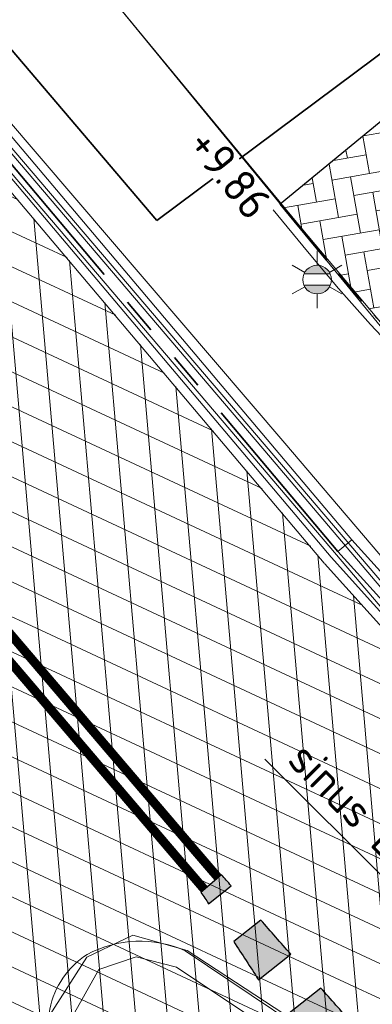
# Model space of a CAD drawing. Header units: metres. Extents: x 163543 to 168130, y 402678 to 405437.
# Tile 83 of 256: x 164473.4 to 164477.3, y 403444.31 to 403455.18. Entities that reach past the tile are written whole.
import ezdxf
from ezdxf.enums import TextEntityAlignment as Align

# ---------------------------------------------------------------- set-up
doc = ezdxf.new("R2010")
doc.units = ezdxf.units.M
for name, pattern in [('X-CA190022.004-UO-DWM_Snelfietsroute$0$VH-OPSLUITBAND_100X200', [16, 8, -2, 4, -2]), ('X-CA190022.004-UO-DWM_Snelfietsroute$0$VH-TROTTOIRBAND_180-200', [20, 10, -2, 2, -2, 2, -2]), ('X-CA190022.004-UO-DWM_Snelfietsroute$0$VW-5050_STREEP', [1, 0.5, -0.5])]:
    doc.linetypes.add(name, pattern=pattern)
doc.layers.get('0').update_dxf_attribs({"lineweight": 25})
doc.layers.add('X-CA190022.004-UO-ARC_Arcering$0$N-WE-VH-VERHARDING-FIETSSTRAAT_ROOD ELEMENTENVERHARDING_BSS-A', color=14, linetype='Continuous', lineweight=0, transparency=0.5)
doc.layers.add('X-CA190022.004-UO-ARC_Arcering$0$N-WE-VH-VERHARDING_ASFALT_ZWART-OPBOUW 2', color=7, linetype='Continuous', lineweight=0, transparency=0.5)
for name, color, linetype, lineweight in [('X-CA190022.004-UO-BGT_Ondergrond$0$GE_314_WGDRijbaanLokaleweg_Vlak_GEM', 253, 'Continuous', 9), ('X-CA190022.004-UO-BGT_Ondergrond$0$GE_316_WGDFietspad_Vlak_GEM', 253, 'Continuous', 9), ('X-CA190022.004-UO-BGT_Ondergrond$0$GE_353_OWGVerkeerseiland_openverharding_GEM', 253, 'Continuous', 9), ('X-CA190022.004-UO-BGT_Ondergrond$0$GE_367_OWGBerm_groenvoorziening_grasenk_GEM', 253, 'Continuous', 9), ('X-CA190022.004-UO-BGT_Ondergrond$0$GE_861_PALLichtmast_Punt_GEM', 253, 'Continuous', 9), ('X-CA190022.004-UO-DTM inmeting_v0.1$0$B-WE-VH-KANTOPSLUITING_ACHTERKANTBAND-G', 246, 'Continuous', 0), ('X-CA190022.004-UO-DTM inmeting_v0.1$0$B-WE-VH-KANTOPSLUITING_VOORKANTBAND-G', 246, 'Continuous', 0), ('X-CA190022.004-UO-DTM inmeting_v0.1$0$B-WE-VH-VERHARDING_ASFALT-G', 246, 'Continuous', 0), ('X-CA190022.004-UO-DWM_Snelfietsroute$0$N-WE-VH-KANTOPSLUITING_ACHTERKANTBAND-G', 7, 'Continuous', 9), ('X-CA190022.004-UO-DWM_Snelfietsroute$0$N-WE-VH-KANTOPSLUITING_ELEMENT_INRIT-G', 7, 'Continuous', 20), ('X-CA190022.004-UO-DWM_Snelfietsroute$0$N-WE-VH-KANTOPSLUITING_OPSLUITBAND_100X200-G', 34, 'X-CA190022.004-UO-DWM_Snelfietsroute$0$VH-OPSLUITBAND_100X200', 35), ('X-CA190022.004-UO-DWM_Snelfietsroute$0$N-WE-VH-KANTOPSLUITING_TROTTOIRBAND_180 200-G', 210, 'X-CA190022.004-UO-DWM_Snelfietsroute$0$VH-TROTTOIRBAND_180-200', 35), ('X-CA190022.004-UO-DWM_Snelfietsroute$0$N-WE-VH-KANTVERHARDING_STREKLAAG-G', 251, 'Continuous', 18), ('X-CA190022.004-UO-DWM_Snelfietsroute$0$N-WE-VH-VERHARDING_ASFALT_ZAAGSNEDE-G', 1, 'X-CA190022.004-UO-DWM_Snelfietsroute$0$VH-ZAAGSNEDE', 25), ('X-CA190022.004-UO-DWM_Snelfietsroute$0$N-WE-VW-MARKERING_DWARS_OVERSTEEK_KANALISATIESTREEP50_010-G', 7, 'X-CA190022.004-UO-DWM_Snelfietsroute$0$VW-5050_STREEP', 0), ('X-CA190022.004-UO-DWM_Snelfietsroute$0$N-WE-VW-MARKERING_PUNTSTUK-G', 7, 'Continuous', 0), ('X-CA190022.004-UO-GZM_Werkgrens_v0.2$0$N-WE-KG-GRENS_SYSTEEMGRENS-G', 7, 'X-CA190022.004-UO-GZM_Werkgrens_v0.2$0$KG-OG', 35), ('X-CA190022.004-UO-TXT_Hoogtes$0$X-XX-AL-T25', 7, 'Continuous', 25), ('X-CA190022.004-UO-TXT_Tekst 1op200$0$X-XX-AL-AANKLEDING-M', 7, 'Continuous', 18)]:
    doc.layers.add(name, color=color, linetype=linetype, lineweight=lineweight)
doc.layers.add('X-CA190022.004-UO-TXT_Hoogtes$0$C3D-SURFACE_TINSURFACE_LABELING-BESTAAND', color=252, linetype='Continuous')
doc.styles.add('NLCS-ISO', font='NLCS-ISO.ttf')
doc.styles.add('X-CA190022.004-UO-BGT_Ondergrond$0$NLCS-ISO', font='NLCS-ISO.ttf')
doc.styles.add('X-CA190022.004-UO-TXT_Tekst 1op200$0$NLCS-ISO-M200-T18', font='NLCS-ISO.ttf', dxfattribs={"height": 0.36})
doc.linetypes.add('X-CA190022.004-UO-DWM_Snelfietsroute$0$VH-ZAAGSNEDE', pattern='A,1e-05,-2.54,[181,NLCS.SHX,S=2.54,R=0,X=-2.54,Y=0],-5.08,[181,NLCS.SHX,S=2.54,R=180,X=2.54,Y=0],-2.54', length=10.16001)
doc.linetypes.add('X-CA190022.004-UO-GZM_Werkgrens_v0.2$0$KG-OG', pattern='A,5.5,-1.5,[2,NLCS.SHX,S=0.5,R=0,X=0,Y=0],-1.5', length=8.5)
doc.dimstyles.new('X-CA190022.004-UO-TXT_Tekst 1op200$0$NLCS-M200-T18-PIJL_L2_H1', dxfattribs={"dimscale": 0.2, "dimtxt": 2.5, "dimasz": 1.8, "dimexe": 2, "dimexo": 2, "dimgap": 0.7, "dimtad": 1, "dimzin": 0, "dimdsep": 46, "dimtxsty": 'X-CA190022.004-UO-TXT_Tekst 1op200$0$NLCS-ISO-M200-T18', "dimcen": 0, "dimdle": 2, "dimclrd": 256, "dimclre": 256, "dimclrt": 10, "dimadec": 1, "dimazin": 0, "dimtfac": 1, "dimtdec": 3, "dimtofl": 0, "dimtmove": 0, "dimatfit": 3, "dimfxl": 2, "dimfxlon": 1, "dimtfillclr": 256, "dimtolj": 1, "dimtzin": 0, "dimlwd": -1, "dimlwe": -1, "dimarcsym": 0})
pattern_1 = [(94.99999999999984, (-2.849091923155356, 3.121928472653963), (-0.3486681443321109, -0.03050450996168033), []), (155, (-2.849091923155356, 3.121928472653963), (-0.1479163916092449, -0.3172077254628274), [])]

# ---------------------------------------------------------------- blocks, each defined once
blk = doc.blocks.new('X-CA190022.004-UO-BGT_Ondergrond$0$N-SIE-WEG_LICHTMAST-SO')
h = blk.add_hatch(color=256)
h.paths.add_polyline_path([(1.162672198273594, 0.5, 0.6585046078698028), (-1.162672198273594, 0.5)])
h.paths.add_polyline_path([(-1.162672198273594, -0.5, 0.6585046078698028), (1.162672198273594, -0.5)])
at = {"flags": 128}
for points in [[(8.349587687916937e-10, 1.265625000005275), (1.669846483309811e-09, 2.53125000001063)], [(-2.192125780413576, 1.265625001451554), (-1.096064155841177, 0.6328125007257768)], [(1.096064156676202, 0.6328124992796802), (2.192125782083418, 1.26562499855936)], [(-1.162672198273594, 0.5), (1.162672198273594, 0.5)], [(-2.192125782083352, -1.26562499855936), (-1.096064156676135, -0.6328124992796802)], [(-1.162672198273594, -0.5), (1.162672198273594, -0.5)], [(2.192125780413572, -1.265625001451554), (1.096064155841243, -0.6328125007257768)], [(-8.349587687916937e-10, -1.265625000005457), (-1.669775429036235e-09, -2.53125000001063)]]:
    blk.add_lwpolyline(points, dxfattribs=at)
at = {"ltscale": 0.5}
blk.add_circle((0, 0), 1.265625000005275, dxfattribs=at)
at = {"style": 'X-CA190022.004-UO-BGT_Ondergrond$0$NLCS-ISO'}
blk.add_attdef('TYPE', text='', height=1.8, dxfattribs=at).set_placement((1.669846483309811e-09, 2.53125000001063), align=Align.BOTTOM_CENTER)
blk = doc.blocks.new('X-CA190022.004-UO-BGT_Ondergrond$0$IMGEOLichtmastpaal')
at = {"xscale": 5, "yscale": 5, "zscale": 5}
blk.add_blockref('X-CA190022.004-UO-BGT_Ondergrond$0$N-SIE-WEG_LICHTMAST-SO', (0.04198259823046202, 6.388564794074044), dxfattribs=at)
blk = doc.blocks.new('*U191')
at = {"layer": 'X-CA190022.004-UO-TXT_Hoogtes$0$X-XX-AL-T25', "color": 252, "linetype": 'Continuous', "lineweight": 25, "insert": (164475.7255038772, 403453.4806327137, 9.863891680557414), "char_height": 0.36, "width": 1.05444, "attachment_point": 5, "rotation": 308.7999775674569, "style": 'NLCS-ISO', "bg_fill": 3, "box_fill_scale": 1, "bg_fill_color": 256, "bg_fill_true_color": 13158600, "bg_fill_transparency": 0}
blk.add_mtext('{\\fNLCS-ISO|b0|i0|c0|p10;+9.86}', dxfattribs=at)
blk = doc.blocks.new('*D1218')
at = {"layer": 'X-CA190022.004-UO-TXT_Tekst 1op200$0$X-XX-AL-AANKLEDING-M', "transparency": 16777216}
for p, q in [((164480.4871070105, 403442.6523828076), (164476.1095401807, 403447.0203073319)), ((164480.4871070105, 403442.6523828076), (164480.7696377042, 403442.9355371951)), ((164482.7100507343, 403440.4343354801), (164480.7419459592, 403442.3981051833)), ((164482.964889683, 403440.1800578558), (164483.2474203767, 403440.4632122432))]:
    blk.add_line(p, q, dxfattribs=at)
for points in [[(164480.7843255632, 403442.4405783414), (164480.6995663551, 403442.3556320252), (164480.4871070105, 403442.6523828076)], [(164482.7524303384, 403440.4768086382), (164482.6676711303, 403440.3918623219), (164482.964889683, 403440.1800578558)]]:
    blk.add_solid(points, dxfattribs=at)
at = {"layer": 'X-CA190022.004-UO-TXT_Tekst 1op200$0$X-XX-AL-AANKLEDING-M', "transparency": 16777216, "insert": (164478.6089230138, 403445.4024697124), "char_height": 0.36, "attachment_point": 5, "rotation": 315.06317119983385, "style": 'X-CA190022.004-UO-TXT_Tekst 1op200$0$NLCS-ISO-M200-T18'}
blk.add_mtext('\\A1;Plateau opgang\\Psinus L=3.50m en H=0.12m', dxfattribs=at)

msp = doc.modelspace()

# ---------------------------------------------------------------- hatches: boundary and pattern name
at = {"layer": 'X-CA190022.004-UO-ARC_Arcering$0$N-WE-VH-VERHARDING-FIETSSTRAAT_ROOD ELEMENTENVERHARDING_BSS-A'}
h = msp.add_hatch(dxfattribs=at)
h.set_pattern_fill('AVH-BSS_KEIFORMAAT_KEPER', color=256, scale=2, angle=100, pattern_type=2)
h.set_pattern_definition([(99.99999999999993, (-2.849091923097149, 3.12192847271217), (-0.243275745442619, 0.1703435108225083), [0.6299999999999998, -0.2099999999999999]), (9.999999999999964, (-3.262711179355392, 3.048996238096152), (-0.243275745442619, 0.1703435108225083), [0.6299999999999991, -0.2099999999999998])])
edge = h.paths.add_edge_path()
edge.add_arc((164494.7065936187, 403467.2322867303), 20.00000000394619, 219.9055815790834, 235.53344937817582, ccw=False)
edge.add_line((164479.3645404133, 403454.4017994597), (164478.7333764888, 403455.1565136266))
edge.add_line((164478.7333764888, 403455.1565136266), (164476.2800171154, 403453.1435232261))
edge.add_line((164476.2800171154, 403453.1435232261), (164476.6575496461, 403452.68340033))
edge.add_arc((164492.1190863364, 403465.3696481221), 19.99999999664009, 219.3690043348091, 235.5334493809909)
edge.add_line((164480.8005860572, 403448.8805137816), (164490.9323467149, 403441.9258530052))
edge.add_arc((164489.2345716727, 403439.4524828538), 2.999999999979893, -29.72207323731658, 55.53344937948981, ccw=False)
edge.add_arc((164489.2345716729, 403439.4524828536), 2.999999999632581, 298.6997213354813, 330.27792676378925, ccw=False)
edge.add_line((164490.6752293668, 403436.8210373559), (164498.6197163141, 403440.6446920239))
edge.add_arc((164497.3424407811, 403443.3592025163), 3.000000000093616, 205.7267649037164, 295.1986841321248, ccw=False)
edge.add_arc((164489.2345716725, 403439.4524828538), 6.000000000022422, 25.72676490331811, 55.53344937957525)
edge.add_line((164492.630121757, 403444.3992231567), (164483.3880933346, 403450.7431523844))
at = {"layer": 'X-CA190022.004-UO-ARC_Arcering$0$N-WE-VH-VERHARDING_ASFALT_ZWART-OPBOUW 2'}
h = msp.add_hatch(dxfattribs=at)
h.set_pattern_fill('AVH-ASFALT-SO', color=256, scale=0.35, angle=35, pattern_type=2)
h.set_pattern_definition(pattern_1)
edge = h.paths.add_edge_path()
edge.add_line((164484.9854150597, 403436.1802356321), (164486.5396749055, 403434.8306688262))
edge.add_line((164486.5396749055, 403434.8306688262), (164489.6484187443, 403436.3268484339))
edge.add_arc((164489.8730176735, 403436.9898381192), 0.7000000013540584, 229.1074769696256, 251.2853234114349, ccw=False)
edge.add_line((164489.4147681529, 403436.4606808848), (164488.2876817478, 403437.4367363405))
edge.add_arc((164523.5755157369, 403480.0459035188), 55.32424744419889, 225.1007687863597, 230.3693057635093, ccw=False)
edge.add_arc((164116.7135145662, 403074.4268332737), 519.18763102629, 44.89227135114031, 45.27884465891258)
edge.add_line((164482.0435792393, 403443.3302624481), (164482.0449518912, 403443.3315997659))
edge.add_arc((164483.6207362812, 403444.8668210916), 2.200000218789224, 222.0560806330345, 224.2529873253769, ccw=False)
edge.add_line((164481.9872591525, 403443.3931340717), (164476.9927272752, 403448.9292170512))
edge.add_arc((164478.5865703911, 403450.445681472), 2.200000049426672, 220.4631444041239, 223.5748810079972, ccw=False)
edge.add_line((164476.9127585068, 403449.0179721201), (164457.6321469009, 403471.8403724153))
edge.add_line((164457.6321469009, 403471.8403724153), (164455.2735938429, 403469.8286001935))
edge.add_line((164455.2735938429, 403469.8286001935), (164479.8943903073, 403441.098305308))
edge.add_arc((163944.3046528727, 402902.0852181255), 759.8628001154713, 44.922763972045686, 45.18252588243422, ccw=False)
edge.add_arc((164523.5755157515, 403480.0459035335), 58.42424746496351, 225.0959863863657, 228.6608269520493)
h.paths.add_polyline_path([(164483.6498870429, 403433.4398685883), (164483.6436411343, 403433.4453069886), (164483.6407308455, 403433.4354618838)])
h = msp.add_hatch(dxfattribs=at)
h.set_pattern_fill('AVH-ASFALT-SO', color=256, scale=0.35, angle=35, pattern_type=2)
h.set_pattern_definition(pattern_1)
edge = h.paths.add_edge_path()
edge.add_line((164483.6436411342, 403433.4453069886), (164482.7786391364, 403434.1984763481))
edge.add_arc((164490.2134185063, 403443.6178211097), 12.00000000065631, 195.686670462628, 231.7156284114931, ccw=False)
edge.add_arc((164479.3728008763, 403440.573382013), 0.7400000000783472, 45.18252591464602, 195.6866704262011, ccw=False)
edge.add_line((164479.8943903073, 403441.098305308), (164455.2735938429, 403469.8286001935))
edge.add_line((164455.2735938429, 403469.8286001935), (164452.9161661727, 403467.8154968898))
edge.add_line((164452.9161661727, 403467.8154968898), (164463.3547310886, 403455.3593098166))
edge.add_arc((164460.9200958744, 403453.282641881), 3.199999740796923, 38.10882295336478, 40.463144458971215, ccw=False)
edge.add_line((164463.4379836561, 403455.2575442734), (164470.6613756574, 403446.4249391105))
edge.add_arc((164468.3033427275, 403444.26163176), 3.200034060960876, 35.982837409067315, 42.53390308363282, ccw=False)
edge.add_arc((164405.9263062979, 403398.9974721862), 80.26973496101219, 29.990397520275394, 35.96731815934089, ccw=False)
edge.add_line((164475.4486613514, 403439.120688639), (164475.4498521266, 403439.1214373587))
edge.add_arc((164401.5888237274, 403396.3046857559), 85.37403430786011, 27.74191021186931, 30.10058700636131, ccw=False)
edge.add_arc((164490.2134174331, 403443.6178221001), 15.10000000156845, 210.0982563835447, 227.3330215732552)
edge.add_arc((164479.5051885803, 403431.9999980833), 0.7000000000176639, -19.884059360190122, 47.33301603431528, ccw=False)
edge.add_line((164480.1634565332, 403431.76191553), (164483.6407308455, 403433.4354618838))
edge.add_line((164483.6407308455, 403433.4354618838), (164483.6436411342, 403433.4453069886))
at = {"layer": 'X-CA190022.004-UO-DWM_Snelfietsroute$0$N-WE-VW-MARKERING_PUNTSTUK-G'}
h = msp.add_hatch(color=256, dxfattribs=at)
h.dxf.hatch_style = 1
edge = h.paths.add_edge_path()
edge.add_line((164475.4886351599, 403445.4244483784), (164475.7374972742, 403445.6224862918))
edge.add_arc((164553.8811609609, 403513.183257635), 103.2999999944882, 220.7561117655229, 220.8457533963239, ccw=False)
edge.add_line((164475.6318913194, 403445.7448279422), (164475.4046427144, 403445.5489757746))
edge.add_arc((164435.4038231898, 403418.478245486), 48.30000001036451, 33.9101680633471, 34.088349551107, ccw=False)
edge = h.paths.add_edge_path()
edge.add_line((164476.0401380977, 403444.5853309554), (164476.3958635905, 403444.8684079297))
edge.add_arc((164553.8811609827, 403513.1832576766), 103.3000000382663, 221.123339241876, 221.400986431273, ccw=False)
edge.add_line((164476.0657306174, 403445.244691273), (164475.7664369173, 403445.0065212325))
edge.add_arc((164435.4038231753, 403418.478245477), 48.30000002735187, 32.71900146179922, 33.314866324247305, ccw=False)
edge = h.paths.add_edge_path()
edge.add_line((164476.575188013, 403443.7331206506), (164477.0618338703, 403444.1203806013))
edge.add_arc((164553.8811610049, 403513.1832576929), 103.3000000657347, 221.6787015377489, 221.9564911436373, ccw=False)
edge.add_line((164476.7278975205, 403444.4936373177), (164476.3097263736, 403444.1608677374))
edge.add_arc((164435.4038231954, 403418.4782454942), 48.30000000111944, 31.525316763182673, 32.122507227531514, ccw=False)
edge = h.paths.add_edge_path()
edge.add_line((164477.0936692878, 403442.8677254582), (164477.7354203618, 403443.3784140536))
edge.add_arc((164553.8811609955, 403513.1832576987), 103.3000000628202, 222.2343618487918, 222.5123202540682, ccw=False)
edge.add_line((164477.3976742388, 403443.7486390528), (164476.8365078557, 403443.3020776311))
edge.add_arc((164435.4038232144, 403418.4782454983), 48.29999998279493, 30.328576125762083, 30.927362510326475, ccw=False)
edge = h.paths.add_edge_path()
edge.add_arc((164479.3727079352, 403440.5735062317), 0.8399134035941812, 70.72993016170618, 182.8781413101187)
edge.add_arc((164502.0270964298, 403456.5413304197), 28.42978140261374, 209.7591787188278, 214.273352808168, ccw=False)
edge.add_line((164477.3466542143, 403442.430049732), (164478.0750741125, 403443.009707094))
edge.add_arc((164406.0194493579, 403372.3822955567), 100.8971967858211, 43.133963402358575, 44.42650605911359, ccw=False)

# ---------------------------------------------------------------- linework, layer by layer
for points in [[(164475.4886351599, 403445.4244483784), (164475.7374972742, 403445.6224862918, -0.0003911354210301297), (164475.6318913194, 403445.7448279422), (164475.4046427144, 403445.5489757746, -0.0007774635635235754)], [(164476.0401380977, 403444.5853309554), (164476.3958635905, 403444.8684079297, -0.001211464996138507), (164476.0657306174, 403445.244691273), (164475.7664369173, 403445.0065212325, -0.002599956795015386)], [(164476.575188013, 403443.7331206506), (164477.0618338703, 403444.1203806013, -0.001212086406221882), (164476.7278975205, 403444.4936373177), (164476.3097263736, 403444.1608677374, -0.002605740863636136)]]:
    msp.add_lwpolyline(points, format="xyb", close=True)
at = {"layer": 'X-CA190022.004-UO-BGT_Ondergrond$0$GE_314_WGDRijbaanLokaleweg_Vlak_GEM', "flags": 128}
for points in [[(164442.94, 403489.126), (164443.864, 403488.0790000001), (164449.294, 403481.924), (164481.056, 403444.687), (164480.874, 403444.622), (164483.26, 403441.849), (164483.391, 403441.904), (164502.63, 403419.439), (164497.447, 403415.017), (164495.313, 403417.0410000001), (164491.602, 403420.56), (164476.856, 403434.777), (164474.447, 403437.185), (164474.381, 403437.261), (164474.505, 403437.387), (164473.18, 403438.808), (164472.011, 403440.2800000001), (164471.089, 403441.6600000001), (164464.875, 403450.622), (164464.747, 403450.533), (164455.924, 403463.299), (164454.191, 403465.806)], [(164475.231, 403444.906), (164477.171, 403443.603)]]:
    msp.add_lwpolyline(points, dxfattribs=at)
at = {"layer": 'X-CA190022.004-UO-BGT_Ondergrond$0$GE_314_WGDRijbaanLokaleweg_Vlak_GEM', "extrusion": (0, 0, -1)}
for centre, radius, start, end in [((-164474.7321911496, 403443.7841782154), 1.227719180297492, 61.58630146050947, 113.9719304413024), ((-164474.6598081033, 403444.0713097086), 0.9435599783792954, 326.1699300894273, 57.15130259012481)]:
    msp.add_arc(centre, radius, start, end, dxfattribs=at)
at = {"layer": 'X-CA190022.004-UO-BGT_Ondergrond$0$GE_316_WGDFietspad_Vlak_GEM', "flags": 128}
msp.add_lwpolyline([(164482.197, 403446.1170000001), (164479.528, 403449.185), (164472.621, 403457.603), (164454.761, 403478.743), (164453.304, 403480.468)], dxfattribs=at)
at = {"layer": 'X-CA190022.004-UO-BGT_Ondergrond$0$GE_353_OWGVerkeerseiland_openverharding_GEM', "flags": 128}
msp.add_lwpolyline([(164475.231, 403444.906), (164477.171, 403443.603)], dxfattribs=at)
at = {"layer": 'X-CA190022.004-UO-BGT_Ondergrond$0$GE_353_OWGVerkeerseiland_openverharding_GEM', "extrusion": (0, 0, -1)}
for centre, radius, start, end in [((-164474.7321911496, 403443.7841782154), 1.227719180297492, 61.58630146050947, 113.9719304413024), ((-164474.6598081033, 403444.0713097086), 0.9435599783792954, 326.1699300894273, 57.15130259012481)]:
    msp.add_arc(centre, radius, start, end, dxfattribs=at)
at = {"layer": 'X-CA190022.004-UO-BGT_Ondergrond$0$GE_367_OWGBerm_groenvoorziening_grasenk_GEM', "flags": 128}
for points in [[(164481.056, 403444.687), (164449.294, 403481.924), (164443.864, 403488.0790000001), (164442.94, 403489.126)], [(164454.761, 403478.743), (164472.621, 403457.603), (164479.528, 403449.185), (164482.197, 403446.1170000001)]]:
    msp.add_lwpolyline(points, dxfattribs=at)
at = {"layer": 'X-CA190022.004-UO-DTM inmeting_v0.1$0$B-WE-VH-KANTOPSLUITING_ACHTERKANTBAND-G'}
msp.add_polyline3d([(164481.165, 403444.7769999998, 9.831), (164480.5430000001, 403445.5640000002, 9.928), (164476.3300000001, 403450.5060000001, 9.931), (164469.3500000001, 403458.6550000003, 9.679)], dxfattribs=at)
msp.add_polyline3d([(164476.977, 403443.088, 10.049), (164477.051, 403443.2579999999, 10.051), (164477.0410000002, 403443.4509999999, 10.04), (164475.1349999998, 403444.7259999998, 10.076), (164474.6880000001, 403444.838, 10.07), (164474.2779999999, 403444.699, 10.073), (164473.9739999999, 403444.1609999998, 10.056), (164474.0929999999, 403443.5779999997, 10.055), (164474.952, 403442.4369999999, 10.049), (164475.1239999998, 403442.324, 10.047), (164475.355, 403442.3489999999, 10.042)], close=True, dxfattribs=at)
at = {"layer": 'X-CA190022.004-UO-DTM inmeting_v0.1$0$B-WE-VH-KANTOPSLUITING_VOORKANTBAND-G'}
msp.add_polyline3d([(164480.9720000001, 403444.7250000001, 9.822), (164480.3640000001, 403445.4130000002, 9.836), (164476.173, 403450.3480000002, 9.82), (164469.21, 403458.5180000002, 9.573)], dxfattribs=at)
msp.add_polyline3d([(164477.1099999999, 403442.9199999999, 9.915), (164477.284, 403443.2519999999, 9.928), (164477.1719999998, 403443.6499999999, 9.933), (164475.253, 403444.9079999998, 9.95), (164474.6529999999, 403445.0789999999, 9.958), (164474.145, 403444.8339999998, 9.952), (164473.7340000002, 403444.1919999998, 9.942), (164473.9160000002, 403443.4210000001, 9.925), (164474.804, 403442.3319999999, 9.916), (164475.0830000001, 403442.1349999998, 9.92), (164475.446, 403442.1600000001, 9.914)], close=True, dxfattribs=at)
at = {"layer": 'X-CA190022.004-UO-DTM inmeting_v0.1$0$B-WE-VH-VERHARDING_ASFALT-G'}
for points in [[(164471.5800000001, 403458.8509999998, 9.688), (164476.5299999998, 403452.861, 9.873), (164482.2710000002, 403446.0359999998, 9.94), (164482.2280000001, 403445.554, 9.92), (164481.773, 403444.9989999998, 9.875), (164480.8930000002, 403444.6269999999, 9.832), (164482.0290000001, 403443.2209999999, 9.825), (164483.213, 403441.8670000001, 9.819), (164484.1770000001, 403442.1910000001, 9.861), (164484.8769999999, 403442.29, 9.89), (164485.5789999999, 403442.0920000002, 9.89), (164490.1979999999, 403436.5499999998, 9.825), (164494.9049999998, 403430.9199999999, 9.769), (164499.0630000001, 403426.074, 9.696), (164502.6000000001, 403422.1639999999, 9.54), (164505.9530000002, 403418.1260000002, 9.357), (164514.3829999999, 403407.2719999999, 9.002)], [(164469.1150000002, 403458.4079999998, 9.593), (164476.0609999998, 403450.2579999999, 9.834), (164480.2760000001, 403445.3100000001, 9.843), (164480.893, 403444.627, 9.822)]]:
    msp.add_polyline3d(points, dxfattribs=at)
at = {"layer": 'X-CA190022.004-UO-DWM_Snelfietsroute$0$N-WE-VH-KANTOPSLUITING_ACHTERKANTBAND-G', "ltscale": 0.2, "flags": 128}
msp.add_lwpolyline([(164477.069614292, 403449.4409203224), (164457.9364763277, 403472.0999559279)], dxfattribs=at)
at = {"layer": 'X-CA190022.004-UO-DWM_Snelfietsroute$0$N-WE-VH-KANTOPSLUITING_ACHTERKANTBAND-G', "flags": 128}
msp.add_lwpolyline([(164476.202709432, 403453.0800919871), (164476.5802419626, 403452.619969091, 0.07064788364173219), (164480.7439935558, 403448.7980681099), (164490.8757542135, 403441.8434073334, -0.5186150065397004), (164490.9487019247, 403437.0653311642, -0.3901628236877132)], format="xyb", dxfattribs=at)
at = {"layer": 'X-CA190022.004-UO-DWM_Snelfietsroute$0$N-WE-VH-KANTOPSLUITING_ELEMENT_INRIT-G', "flags": 128}
for points in [[(164476.9174495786, 403449.3111285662), (164477.0702262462, 403449.4401959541)], [(164477.0702262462, 403449.4401959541), (164477.7359221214, 403448.7027679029)], [(164477.587449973, 403448.568767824), (164476.9174495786, 403449.3111285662)]]:
    msp.add_lwpolyline(points, dxfattribs=at)
at = {"layer": 'X-CA190022.004-UO-DWM_Snelfietsroute$0$N-WE-VH-KANTOPSLUITING_OPSLUITBAND_100X200-G', "ltscale": 0.1, "flags": 128}
msp.add_lwpolyline([(164476.2800171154, 403453.1435232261), (164476.6575496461, 403452.68340033, 0.07064788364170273), (164480.8005860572, 403448.8805137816), (164490.9323467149, 403441.9258530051, -0.5205289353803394), (164490.9927309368, 403436.9738502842, -0.3901628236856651)], format="xyb", dxfattribs=at)
at = {"layer": 'X-CA190022.004-UO-DWM_Snelfietsroute$0$N-WE-VH-KANTOPSLUITING_TROTTOIRBAND_180 200-G', "ltscale": 0.2, "flags": 128}
msp.add_lwpolyline([(164476.9174495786, 403449.3111285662, -0.01399802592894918), (164476.9174495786, 403449.3111285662), (164457.7843116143, 403471.9701641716)], format="xyb", dxfattribs=at)
at = {"layer": 'X-CA190022.004-UO-DWM_Snelfietsroute$0$N-WE-VH-KANTVERHARDING_STREKLAAG-G', "ltscale": 0.2, "flags": 128}
for points in [[(164476.8413672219, 403449.2462326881), (164457.7082292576, 403471.9052682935)], [(164476.7652848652, 403449.18133681), (164457.6321469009, 403471.8403724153)], [(164482.1172613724, 403443.398321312), (164476.8413672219, 403449.2462326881)], [(164482.0473455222, 403443.3265326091), (164476.7689516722, 403449.1771570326)]]:
    msp.add_lwpolyline(points, dxfattribs=at)
at = {"layer": 'X-CA190022.004-UO-DWM_Snelfietsroute$0$N-WE-VH-VERHARDING_ASFALT_ZAAGSNEDE-G', "ltscale": 0.02, "flags": 128}
msp.add_lwpolyline([(164478.7333764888, 403455.1565136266), (164476.2800171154, 403453.1435232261)], dxfattribs=at)
at = {"layer": 'X-CA190022.004-UO-DWM_Snelfietsroute$0$N-WE-VW-MARKERING_DWARS_OVERSTEEK_KANALISATIESTREEP50_010-G', "flags": 128}
for points in [[(164468.6728424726, 403453.8721919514, 0.1, 0.1, 0), (164470.2614786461, 403451.9618424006, 0.1, 0.1, 0), (164472.9646790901, 403448.792675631, 0.1, 0.1, 0), (164475.250045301, 403446.1133676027, 0.1, 0.1, 0.00127831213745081), (164475.5940165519, 403445.7121859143, 0, 0, 0)], [(164468.4876041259, 403453.7821470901, 0.1, 0.1, 0), (164470.1085024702, 403451.8330019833, 0.1, 0.1, 0), (164472.7728446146, 403448.7093917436, 0.1, 0.1, 0), (164475.0978805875, 403445.9835758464, 0.1, 0.1, 0.001278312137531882), (164475.4425174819, 403445.5816178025, 0, 0, 0)]]:
    msp.add_lwpolyline(points, format="xyseb", dxfattribs=at)
at = {"layer": 'X-CA190022.004-UO-GZM_Werkgrens_v0.2$0$N-WE-KG-GRENS_SYSTEEMGRENS-G', "ltscale": 0.2, "flags": 128}
msp.add_lwpolyline([(164202.4471839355, 403276.2612616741, -0.007014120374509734), (164204.6842424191, 403278.1944806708), (164207.7316017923, 403280.6309342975), (164216.350955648, 403287.4712219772), (164219.0035534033, 403289.434108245), (164219.3746627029, 403289.7286192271), (164237.1836765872, 403303.1852059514), (164244.5865004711, 403308.605291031), (164248.7299054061, 403311.6378046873), (164253.9774847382, 403315.3666892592), (164261.1754745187, 403320.480446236), (164269.6822113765, 403326.3244647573), (164277.4779943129, 403331.5382684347), (164300.138869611, 403346.1530355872), (164322.9639978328, 403359.9259594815), (164334.0727303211, 403366.2923093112), (164351.6652632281, 403375.7974689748), (164373.7421382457, 403387.5498352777), (164399.9497431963, 403400.4638723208), (164429.2801321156, 403414.7433017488), (164430.1235736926, 403415.1409833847), (164430.9478262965, 403415.506283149), (164431.7770699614, 403415.8458020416), (164432.615246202, 403416.1613381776), (164433.4616619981, 403416.4526584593), (164434.3156183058, 403416.7195497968), (164435.1764106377, 403416.9618192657), (164436.0433296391, 403417.1792942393), (164436.3055164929, 403417.2587681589, -0.09982065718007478), (164451.9815185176, 403417.1790174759, 0.1310872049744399), (164471.5299883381, 403420.9480569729), (164482.532673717, 403426.2434413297), (164490.6930660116, 403418.7998493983), (164492.5861501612, 403419.7065134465), (164495.4035730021, 403416.5299918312, -0.01010042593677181), (164498.0738503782, 403413.5363083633), (164499.3853029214, 403412.0048366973), (164502.2759065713, 403408.6525450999), (164509.274412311, 403412.9480533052), (164511.7682141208, 403416.4610208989), (164509.1861236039, 403420.2014103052, -0.1750361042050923), (164509.3210798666, 403422.1351258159, -0.1801291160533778), (164510.5166693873, 403423.4312866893), (164518.8245311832, 403427.3151248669), (164545.0302416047, 403439.9269191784), (164571.6953268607, 403452.7535489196), (164577.9552917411, 403456.0641072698), (164591.4716804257, 403464.141949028), (164595.4462846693, 403466.1591353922), (164599.4311747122, 403468.181541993), (164600.8539115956, 403468.8630628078), (164605.9399590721, 403471.2415379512), (164622.0164705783, 403477.7583811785), (164627.272938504, 403479.8886915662), (164631.9472826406, 403481.9048786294), (164633.2674407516, 403482.5385622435, 0.08477773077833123), (164642.6089981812, 403485.3796505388), (164759.3320802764, 403541.3864717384), (164770.9742443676, 403544.8150730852), (164773.2724307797, 403545.3968587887), (164787.8865800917, 403542.289629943), (164789.8994408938, 403542.3802139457), (164793.2522167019, 403543.0482871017), (164800.2402211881, 403546.8141014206), (164803.6710322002, 403549.3659814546), (164804.7740494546, 403550.3596960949), (164806.982937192, 403547.3873851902), (164807.9070396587, 403546.1989325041), (164811.8704722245, 403549.2807697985), (164810.9532731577, 403550.4603442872), (164809.5116547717, 403552.4057701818), (164808.342669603, 403553.5746866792), (164810.0239640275, 403555.0893745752), (164807.82693957, 403558.0124714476), (164809.8344029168, 403559.5158162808, 0.08719858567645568), (164816.7069141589, 403566.8332066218, -0.1361886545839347), (164825.1509550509, 403574.2389801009), (164897.951587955, 403609.3404576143), (164931.0926747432, 403625.3204994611), (165054.7836542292, 403684.9604895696), (165123.1554235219, 403717.9264497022), (165148.5663854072, 403730.0329638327), (165175.6541256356, 403740.4784873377), (165188.1464371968, 403744.8235939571), (165187.6324323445, 403748.0918636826), (165185.2580450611, 403754.9315992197), (165180.037890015, 403753.6894865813, 0.02784581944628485), (165177.0513383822, 403752.4655620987), (165119.6977294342, 403725.1406508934), (165051.3091062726, 403692.1665645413), (164927.6180512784, 403632.5265380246), (164894.4771003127, 403616.5465616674), (164821.6764674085, 403581.445084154, 0.1361886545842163), (164810.015649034, 403571.2180636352, -0.08719858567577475), (164805.0390029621, 403565.919263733), (164803.0203514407, 403564.4075403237), (164799.415410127, 403569.2038422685), (164798.6149812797, 403568.6044188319), (164797.8152444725, 403568.0055136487), (164797.2158194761, 403568.8059445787), (164793.3705278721, 403565.9262908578), (164793.9699528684, 403565.1258599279), (164792.3761302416, 403563.932281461), (164795.8845084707, 403559.0636660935, -0.2015476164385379), (164780.0971775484, 403554.0570161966, 0.07565561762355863), (164771.1691888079, 403553.9823458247, -0.009754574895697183), (164764.0749090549, 403552.5358596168), (164754.2863395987, 403547.7986438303), (164747.4743492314, 403544.6063578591), (164708.340445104, 403525.5831572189), (164686.2179063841, 403515.3649846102), (164675.1479613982, 403509.8647663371), (164663.5244613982, 403504.2582663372), (164644.326586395, 403495.0707073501), (164639.4929121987, 403492.7230557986), (164638.2008723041, 403492.1265410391, -0.2018182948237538), (164621.8461223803, 403491.8003317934, 0.2094978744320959), (164598.5804137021, 403490.9733350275), (164556.1572466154, 403470.5661522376), (164536.2994594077, 403461.0079530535), (164516.3183906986, 403451.407959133), (164508.2317351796, 403447.5121291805), (164500.1867564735, 403443.6421835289), (164497.2033634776, 403443.0084814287), (164495.0902549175, 403442.27400261, 0.1307944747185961), (164492.913084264, 403444.8114515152), (164488.4347408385, 403447.8854838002), (164494.8986629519, 403449.8350294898), (164490.3149407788, 403452.2328764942), (164484.4843242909, 403450.5971355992, -0.07642678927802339), (164479.7480917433, 403454.7225616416), (164478.7991556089, 403455.8572518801), (164474.9179570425, 403452.9617439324), (164457.3434499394, 403473.5656706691), (164451.2568614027, 403468.374000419), (164465.5190818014, 403451.6533184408, -0.484296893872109), (164464.8169442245, 403448.1132255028), (164461.4164168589, 403446.3937776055), (164463.8934237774, 403441.7698684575), (164464.9162194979, 403439.6136052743), (164433.0167582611, 403424.6830765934, 0.0516595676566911), (164425.3001219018, 403421.7033575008), (164396.430770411, 403407.6483830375), (164370.0935852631, 403394.670494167), (164347.8842103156, 403382.8475930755), (164330.1818090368, 403373.2830720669), (164318.9080065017, 403366.8221215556), (164295.9033911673, 403352.9408932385), (164273.0860170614, 403338.2251946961), (164265.1933658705, 403332.9466057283), (164256.5935764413, 403327.0386612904), (164249.3435457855, 403321.8879322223), (164244.0502837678, 403318.1265859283), (164239.8604985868, 403315.0601269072), (164232.4089702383, 403309.6043821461), (164214.4760118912, 403296.0541423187), (164201.2887743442, 403285.5887988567, 0.01213108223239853), (164197.4136132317, 403282.3572203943)], format="xyb", close=True, dxfattribs=at)

# ---------------------------------------------------------------- block references
at = {"layer": 'X-CA190022.004-UO-BGT_Ondergrond$0$GE_861_PALLichtmast_Punt_GEM', "xscale": 0.025, "yscale": 0.025, "zscale": 0.025}
msp.add_blockref('X-CA190022.004-UO-BGT_Ondergrond$0$IMGEOLichtmastpaal', (164476.686, 403452.151), dxfattribs=at)

# ---------------------------------------------------------------- dimensions: what is measured, and where the dimension line sits
at = {"layer": 'X-CA190022.004-UO-TXT_Tekst 1op200$0$X-XX-AL-AANKLEDING-M'}
dim = msp.add_aligned_dim(p1=(164482.9648896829, 403440.1800578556), p2=(164480.4871070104, 403442.6523828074), distance=-1.8528351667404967e-10, text='Plateau opgang\\Psinus L=3.50m en H=0.12m', dimstyle='X-CA190022.004-UO-TXT_Tekst 1op200$0$NLCS-M200-T18-PIJL_L2_H1', override={"dimclrt": 256}, dxfattribs=at)
dim.commit()
dim.dimension.update_dxf_attribs({"geometry": '*D1218', "text_midpoint": (164478.6089230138, 403445.4024697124)})

# ---------------------------------------------------------------- next in the draw order: block references
at = {"layer": 'X-CA190022.004-UO-TXT_Hoogtes$0$C3D-SURFACE_TINSURFACE_LABELING-BESTAAND', "color": 252, "linetype": 'Continuous', "lineweight": -3}
msp.add_blockref('*U191', (0, 0), dxfattribs=at)

doc.saveas('drawing.dxf')
